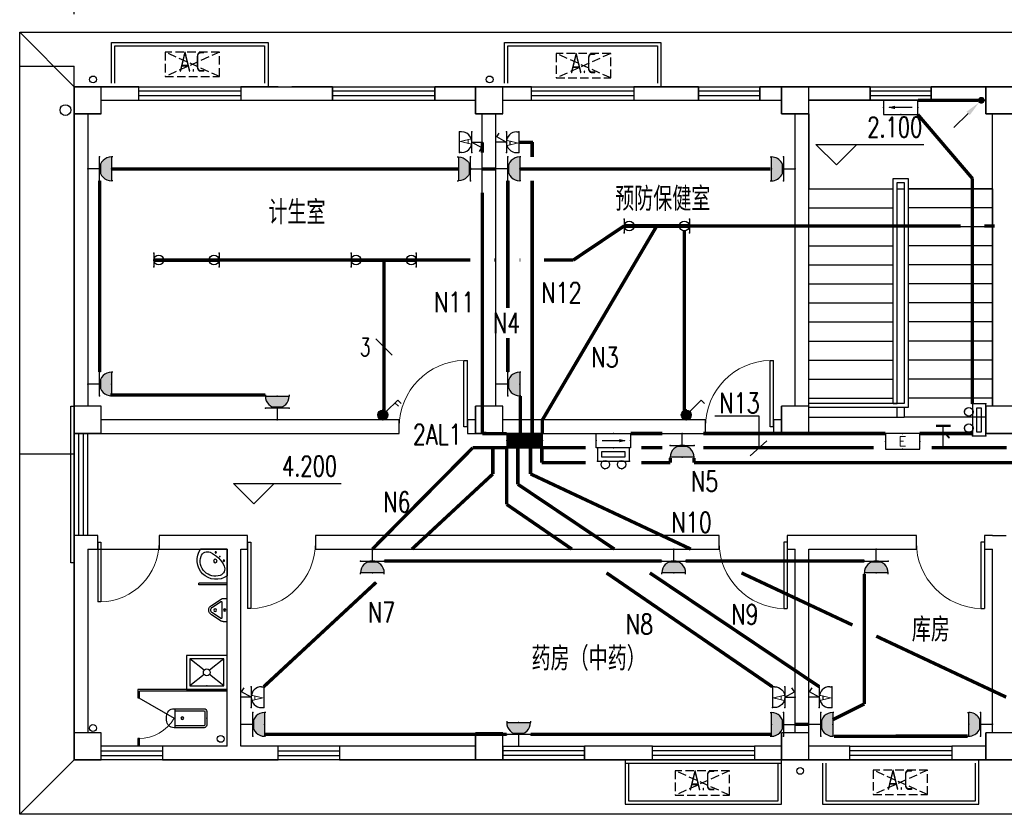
# Model space of a CAD drawing. Extents: x 41933 to 169416, y 41775 to 279375.
# Tile 3 of 39: x 51624 to 66096, y 112101 to 123786. Entities that reach past the tile are written whole.
import ezdxf
from ezdxf.enums import TextEntityAlignment as Align

# ---------------------------------------------------------------- set-up
doc = ezdxf.new("R2010")
doc.units = 0
doc.header["$LTSCALE"] = 1000
doc.header["$MEASUREMENT"] = 0
doc.linetypes.add('DASH', pattern=[0.35, 0.25, -0.1])
for name, color, linetype in [('AXIS', 3, 'Continuous'), ('COLUMN', 1, 'Continuous'), ('DIM-照明', 3, 'Continuous'), ('DIM_ELEV', 3, 'Continuous'), ('DIM_SYMB', 3, 'Continuous'), ('EQUIP-插座', 3, 'Continuous'), ('EQUIP-照明', 3, 'Continuous'), ('EQUIP-箱柜', 3, 'Continuous'), ('LATRINE', 6, 'Continuous'), ('LVTRY', 6, 'Continuous'), ('LWIRE', 4, 'Continuous'), ('PUB_TEXT', 7, 'Continuous'), ('STAIR', 7, 'Continuous'), ('TEL_TEXT', 7, 'Continuous'), ('VPIPE-凝结', 150, 'DASH'), ('VPIPE-污水', 2, 'DASH'), ('VPIPE-给水', 3, 'Continuous'), ('WALL', 1, 'Continuous'), ('WINDOW', 4, 'Continuous'), ('WIRE-照明', 1, 'Continuous'), ('剖面', 8, 'Continuous'), ('木格栅', 34, 'Continuous'), ('空调', 140, 'Continuous'), ('雨落管', 3, 'Continuous')]:
    doc.layers.add(name, color=color, linetype=linetype)
doc.styles.add('_HZTXT', font='tssdeng.shx', dxfattribs={"width": 0.8, "bigfont": 'hztxt.shx'})
doc.styles.add('_TCH_DIM', font='SIMPLEX', dxfattribs={"bigfont": 'GBCBIG'})
doc.styles.add('_TCH_LABEL', font='COMPLEX', dxfattribs={"bigfont": 'GBCBIG'})
doc.styles.add('_TEL_DIM', font='SIMPLEX', dxfattribs={"width": 0.8, "height": 3.5, "bigfont": 'HZTXT'})
doc.styles.add('DIM_FONT', font='simplex.shx', dxfattribs={"width": 0.8})
doc.styles.get("Standard").update_dxf_attribs({"font": 'gbenor.shx', "bigfont": 'gbcbig.shx'})
doc.dimstyles.new('_TCH_ARCH&&100', dxfattribs={"dimtxt": 350, "dimasz": 100, "dimexe": 250, "dimexo": 300, "dimgap": 100, "dimtad": 1, "dimdec": 0, "dimzin": 0, "dimdsep": 46, "dimtxsty": 'DIM_FONT', "dimblk": 'ARCHTICK', "dimcen": 0.09, "dimclrt": 7, "dimazin": 2, "dimtfac": 1, "dimtdec": 0, "dimtix": 1, "dimtmove": 2, "dimatfit": 3, "dimfxl": 0, "dimtolj": 1, "dimtzin": 0, "dimarcsym": 0})

# ---------------------------------------------------------------- blocks, each defined once
blk = doc.blocks.new('*X61')
at = {"color": 0}
for p, q in [((-250, 33), (-83, 200)), ((-250, 68), (-118, 200)), ((-250, 104), (-154, 200)), ((-250, 139), (-189, 200)), ((-250, 174), (-224, 200)), ((-247, 0), (-47, 200)), ((-212, 0), (-12, 200)), ((-177, 0), (23, 200)), ((-141, 0), (59, 200)), ((-106, 0), (94, 200)), ((-71, 0), (129, 200)), ((-35, 0), (165, 200)), ((0, 0), (200, 200)), ((35, 0), (235, 200)), ((71, 0), (250, 179)), ((106, 0), (250, 144)), ((141, 0), (250, 109)), ((177, 0), (250, 73)), ((212, 0), (250, 38)), ((247, 0), (250, 3))]:
    blk.add_line(p, q, dxfattribs=at)
blk = doc.blocks.new('$equip$00001421')
for p, q in [((0.75, 0.6), (-0.75, 0.6)), ((-0.75, 0.6), (-0.75, 0)), ((0.75, 0), (0.75, 0.6)), ((-0.75, 0), (0.75, 0))]:
    blk.add_line(p, q)
at = {"const_width": 0.6}
blk.add_lwpolyline([(-0.75, 0.3), (0.75, 0.3)], dxfattribs=at)
for p in [(0, 0.6), (-0.75, 0.3), (0, 0), (0.75, 0.3)]:
    blk.add_point(p)
at = {"xscale": 0.0030000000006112, "yscale": 0.0030000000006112, "zscale": 0.0030000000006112}
blk.add_blockref('*X61', (0, 0), dxfattribs=at)
at = {"style": '_TCH_LABEL', "flags": 9}
blk.add_attdef('A', (0, 0), '', height=0.00002, dxfattribs=at)
blk = doc.blocks.new('$equip$00001237')
for p, q in [((-0.5, 1.05), (-0.5, 1)), ((-0.5, 1), (0.5, 1)), ((0.5, 1.05), (0.5, 1)), ((0.5, 0.5), (-0.5, 0.5)), ((0, 0.5), (0, 0))]:
    blk.add_line(p, q)
blk.add_arc((0, 1), 0.5, 180, 0)
for p in [(0, 1), (-0.5, 0.5), (0.5, 0.5), (0, 0)]:
    blk.add_point(p)
for points in [[(0.433, 0.75), (-0.433, 0.75), (0.5, 1), (-0.5, 1)], [(0.25, 0.567), (-0.25, 0.567), (0.433, 0.75), (-0.433, 0.75)], [(0, 0.5), (0, 0.5), (0.25, 0.567), (-0.25, 0.567)]]:
    blk.add_solid(points)
at = {"flags": 9}
blk.add_attdef('A', (0, 0), '', height=0.00002, dxfattribs=at)
blk = doc.blocks.new('$equip$00001687')
for p, q in [((0.72, 0.6), (-0.72, 0.6)), ((-0.72, 0.6), (-0.72, 0)), ((0.72, 0), (0.72, 0.6)), ((-0.72, 0), (0.72, 0))]:
    blk.add_line(p, q)
at = {"color": 7}
blk.add_line((-0.48, 0.3), (0.48, 0.3), dxfattribs=at)
for p in [(0, 0.6), (-0.72, 0.3), (0, 0), (0.72, 0.3)]:
    blk.add_point(p)
blk.add_solid([(0.24, 0.228), (0.528, 0.3), (0.24, 0.372)])
at = {"layer": 'TEL_TEXT', "style": '_TEL_DIM', "flags": 1}
blk.add_attdef('A', text='', height=0.00002, dxfattribs=at).set_placement((0, 0), align=Align.MIDDLE_CENTER)
blk = doc.blocks.new('$equip$00001776')
for p, q in [((0.72, 0.66), (-0.72, 0.66)), ((-0.72, 0.66), (-0.72, 0)), ((0.72, 0), (0.72, 0.66)), ((-0.72, 0), (0.72, 0))]:
    blk.add_line(p, q)
for p in [(0, 0.66), (-0.72, 0.33), (0, 0), (0.72, 0.33)]:
    blk.add_point(p)
at = {"color": 7, "style": '_TEL_DIM'}
blk.add_attdef('$TEXT$', text='', height=0.4, dxfattribs=at).set_placement((0, 0.33), align=Align.MIDDLE_CENTER)
at = {"color": 7, "style": '_TEL_DIM', "flags": 1}
blk.add_attdef('A', text='', height=0.00002, dxfattribs=at).set_placement((0, 0), align=Align.MIDDLE_CENTER)
blk = doc.blocks.new('_LINKPT1')
blk.add_line((0, 0), (0, 0))
blk = doc.blocks.new('_Y5VWB')
for p, q in [((0.768, 0.64), (-0.768, 0.64)), ((-0.768, 0.64), (-0.768, 0)), ((0.768, 0), (0.768, 0.64)), ((-0.768, 0), (0.768, 0)), ((0.568, 0.44), (-0.568, 0.44)), ((-0.568, 0.44), (-0.568, 0.2)), ((-0.568, 0.2), (0.568, 0.2)), ((0.568, 0.2), (0.568, 0.44))]:
    blk.add_line(p, q)
for centre in [(-0.391, 0.809), (0.391, 0.809)]:
    blk.add_circle(centre, 0.205)
at = {"xscale": 0.004, "yscale": 0.004, "zscale": 0.004}
for p in [(0, 0.64), (-0.768, 0.32), (0, 0), (0.768, 0.32)]:
    blk.add_blockref('_LINKPT1', p, dxfattribs=at)
at = {"flags": 9}
blk.add_attdef('A', (0, 0), '', height=0.00004, dxfattribs=at)
blk = doc.blocks.new('$equip_U$00000116(DNSC-20150823RB)')
for p in [(-0.345, 0.887), (0.363, 0.886), (-0.672, 0.56), (0.672, 0.56), (-0.672, 0), (0.672, 0)]:
    blk.add_point(p)
at = {"xscale": 0.875, "yscale": 0.875, "zscale": 0.875}
blk.add_blockref('_Y5VWB', (0, 0), dxfattribs=at)
at = {"color": 7, "style": '_TEL_DIM', "flags": 1}
blk.add_attdef('A', text='', height=0.000025, dxfattribs=at).set_placement((0, 0), align=Align.MIDDLE_CENTER)
blk = doc.blocks.new('_X5QTK')
for p, q in [((-0.5, 1.1), (0.5, 1.1)), ((-0.5, 1), (-0.5, 1.1)), ((0.5, 1), (0.5, 1.1)), ((-0.5, 0.5), (0.5, 0.5)), ((0, 0.499), (-0.255, 0.037)), ((0, 0.499), (0, 0)), ((-0.255, 0.037), (-0.441, 0.158))]:
    blk.add_line(p, q)
blk.add_arc((0, 0.999), 0.5, 180, 0)
at = {"xscale": 0.002857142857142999, "yscale": 0.002857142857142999, "zscale": 0.002857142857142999}
blk.add_blockref('_LINKPT1', (0, 0), dxfattribs=at)
at = {"style": '_HZTXT', "width": 0.7}
blk.add_text('A', height=0.571, dxfattribs=at).set_placement((-0.135, 0.505))
at = {"style": 'DIM_FONT', "width": 0.8, "flags": 9}
blk.add_attdef('A', (0, 0), '', height=0.0000286, dxfattribs=at)
blk = doc.blocks.new('$equip_U$00000087(DNSC-20150823RB)')
for p in [(-0.438, 0.963), (0.438, 0.963), (-0.438, 0.438), (0.438, 0.438), (0, 0)]:
    blk.add_point(p)
at = {"xscale": 0.875, "yscale": 0.875, "zscale": 0.875}
blk.add_blockref('_X5QTK', (0, 0), dxfattribs=at)
at = {"color": 7, "style": '_TEL_DIM', "flags": 1}
blk.add_attdef('A', text='', height=0.000025, dxfattribs=at).set_placement((0, 0), align=Align.MIDDLE_CENTER)
blk = doc.blocks.new('$equip$00001159')
for p, q in [((-1.2, 0.25), (-1.2, -0.25)), ((-1.2, 0), (1.2, 0)), ((1.2, 0.25), (1.2, -0.25))]:
    blk.add_line(p, q)
at = {"const_width": 0.14}
blk.add_lwpolyline([(-1.2, 0), (1.2, 0)], dxfattribs=at)
at = {"layer": 'EQUIP-照明'}
for p in [(-1.2, 0), (0, 0), (1.2, 0)]:
    blk.add_point(p, dxfattribs=at)
at = {"layer": 'EQUIP-照明', "flags": 9}
blk.add_attdef('A', (0, 0), '', height=0.00002, dxfattribs=at)
blk = doc.blocks.new('$equip_U$00000122(5926F87FB3A348D)')
for centre in [(-1.014, 0), (1.014, 0)]:
    blk.add_circle(centre, 0.179)
for p in [(-1.2, 0), (0, 0), (1.2, 0)]:
    blk.add_point(p)
blk.add_blockref('$equip$00001159', (0, 0))
at = {"color": 7, "style": '_TEL_DIM', "flags": 1}
blk.add_attdef('A', text='', height=0.000025, dxfattribs=at).set_placement((0, 0), align=Align.MIDDLE_CENTER)
blk = doc.blocks.new('$equip_U$00000121(5926F87FB3A348D)')
for p in [(-1.363, 0), (0, 0), (1.371, 0)]:
    blk.add_point(p)
at = {"xscale": 1.142857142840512, "yscale": 1.142857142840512, "zscale": 1.142857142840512}
blk.add_blockref('$equip_U$00000122(5926F87FB3A348D)', (0, 0), dxfattribs=at)
at = {"color": 7, "style": '_TEL_DIM', "flags": 1}
blk.add_attdef('A', text='', height=0.0000286, dxfattribs=at).set_placement((0, 0), align=Align.MIDDLE_CENTER)
blk = doc.blocks.new('$equip_U$00000122(DNSC-20150823RB)')
for p in [(-1.371, 0.286), (0, 0), (1.371, 0.286), (-1.371, -0.286), (1.371, -0.286)]:
    blk.add_point(p)
blk.add_blockref('$equip_U$00000121(5926F87FB3A348D)', (0, 0))
at = {"color": 7, "style": '_TEL_DIM', "flags": 1}
blk.add_attdef('A', text='', height=0.0000286, dxfattribs=at).set_placement((0, 0), align=Align.MIDDLE_CENTER)
blk = doc.blocks.new('$equip$00001963')
for p, q in [((0.147, 0.356), (0.625, 0.833)), ((0.625, 0.833), (0.766, 0.692)), ((0.512, 0.72), (0.653, 0.579))]:
    blk.add_line(p, q)
blk.add_circle((0, 0.208), 0.208)
for p in [(0, 0.417), (-0.208, 0.208), (0, 0), (0.208, 0.208)]:
    blk.add_point(p)
for points in [[(0, 0.417), (0, 0.417), (-0.104, 0.389), (0.104, 0.389)], [(-0.18, 0.313), (0.18, 0.313), (-0.208, 0.208), (0.208, 0.208)], [(-0.18, 0.104), (0.18, 0.104), (-0.208, 0.208), (0.208, 0.208)], [(-0.104, 0.389), (0.104, 0.389), (-0.18, 0.313), (0.18, 0.313)], [(-0.104, 0.028), (0.104, 0.028), (-0.18, 0.104), (0.18, 0.104)], [(0, 0), (0, 0), (-0.104, 0.028), (0.104, 0.028)]]:
    blk.add_solid(points)
at = {"layer": 'TEL_TEXT', "style": '_TEL_DIM', "flags": 1}
blk.add_attdef('A', text='', height=0.00002, dxfattribs=at).set_placement((0, 0), align=Align.MIDDLE_CENTER)
blk = doc.blocks.new('$equip$00001962')
for p, q in [((0.147, 0.356), (0.625, 0.833)), ((0.625, 0.833), (0.766, 0.692))]:
    blk.add_line(p, q)
blk.add_circle((0, 0.208), 0.208)
for p in [(0, 0.417), (-0.208, 0.208), (0, 0), (0.208, 0.208)]:
    blk.add_point(p)
for points in [[(0, 0.417), (0, 0.417), (-0.104, 0.389), (0.104, 0.389)], [(-0.18, 0.313), (0.18, 0.313), (-0.208, 0.208), (0.208, 0.208)], [(-0.18, 0.104), (0.18, 0.104), (-0.208, 0.208), (0.208, 0.208)], [(-0.104, 0.389), (0.104, 0.389), (-0.18, 0.313), (0.18, 0.313)], [(-0.104, 0.028), (0.104, 0.028), (-0.18, 0.104), (0.18, 0.104)], [(0, 0), (0, 0), (-0.104, 0.028), (0.104, 0.028)]]:
    blk.add_solid(points)
at = {"layer": 'TEL_TEXT', "style": '_TEL_DIM', "flags": 1}
blk.add_attdef('A', text='', height=0.00002, dxfattribs=at).set_placement((0, 0), align=Align.MIDDLE_CENTER)
blk = doc.blocks.new('$TelecSys$00000081')
for p, q in [((0.104, 0.104), (0.104, 0.104)), ((-0.104, -0.104), (-0.104, -0.104)), ((-1.15, -1.15), (-0.55, -0.55))]:
    blk.add_line(p, q)
at = {"const_width": 0.142}
blk.add_lwpolyline([(0.071, 0, 1), (-0.071, 0, 1)], format="xyb", close=True, dxfattribs=at)
blk.add_solid([(-0.62, -0.48), (-0.48, -0.62), (-0.1, -0.1)])
at = {"width": 0.8, "flags": 9}
blk.add_attdef('A', (0, 0), '', height=0.00002, rotation=180, dxfattribs=at)
blk = doc.blocks.new('A$C50B6132C')
at = {"layer": '空调', "linetype": 'DASH', "ltscale": 0.5}
for p, q in [((800, 0), (0, 360)), ((800, 360), (0, 0))]:
    blk.add_line(p, q, dxfattribs=at)
blk.add_lwpolyline([(800, 360), (0, 360), (0, 0), (800, 0)], close=True, dxfattribs=at)
blk = doc.blocks.new('_ArchTick')
at = {"color": 0, "linetype": 'ByBlock', "const_width": 0.4}
blk.add_lwpolyline([(-0.5, -0.5), (0.5, 0.5)], dxfattribs=at)
blk = doc.blocks.new('*D2172')
at = {"layer": 'AXIS', "color": 0, "lineweight": -2, "transparency": 16777216}
for p, q in [((52424, 123869), (52424, 126652)), ((70124, 123869), (70124, 126652)), ((52424, 126402), (70124, 126402))]:
    blk.add_line(p, q, dxfattribs=at)
at = {"layer": 'Defpoints', "color": 0, "transparency": 16777216}
for p in [(70124, 126402), (52424, 123569), (70124, 123569)]:
    blk.add_point(p, dxfattribs=at)
at = {"layer": 'AXIS', "color": 0, "lineweight": -2, "transparency": 16777216, "xscale": 100, "yscale": 100, "zscale": 100, "rotation": 180}
blk.add_blockref('_ArchTick', (52424, 126402), dxfattribs=at)
at = {"layer": 'AXIS', "color": 0, "lineweight": -2, "transparency": 16777216, "xscale": 100, "yscale": 100, "zscale": 100}
blk.add_blockref('_ArchTick', (70124, 126402), dxfattribs=at)
at = {"layer": 'AXIS', "color": 7, "transparency": 16777216, "insert": (61274, 126677), "char_height": 350, "attachment_point": 5, "style": 'DIM_FONT'}
blk.add_mtext('\\A1;17700', dxfattribs=at)
blk = doc.blocks.new('$WINLIB2D$00000001')
for p, q in [((-0.5, 0.5), (0.5, 0.5)), ((-0.5, 0.5), (-0.5, -0.5)), ((0.5, -0.5), (0.5, 0.5)), ((0.5, 0.1667), (-0.5, 0.1667)), ((0.5, -0.1667), (-0.5, -0.1667)), ((-0.5, -0.5), (0.5, -0.5))]:
    blk.add_line(p, q)
blk = doc.blocks.new('$DorLib2D$00000001')
for p, q in [((0.45, 0.975), (0.5, 0.975)), ((0.45, 0), (0.45, 0.975)), ((0.5, 0), (0.5, 0.975)), ((0.5, 0), (0.45, 0))]:
    blk.add_line(p, q)
at = {"lineweight": 13}
blk.add_arc((0.475, 0), 0.975, 91.4693, 180, dxfattribs=at)
blk = doc.blocks.new('_FZH')
for p, q in [((-0.5, 0.5), (0.5, 0.5)), ((-0.5, -0.5), (-0.5, 0.5)), ((0.5, -0.5), (0.5, 0.5)), ((-0.5, -0.5), (0.5, -0.5))]:
    blk.add_line(p, q)
blk.add_lwpolyline([(-0.5, -0.5), (0.5, -0.5), (0.5, 0.5), (-0.5, 0.5)], close=True)
blk = doc.blocks.new('$lvtry$00000200')
for p, q in [((-140, -40, 0), (-140, -480, 0)), ((-110, -40, 0), (-110, -470, 0)), ((100, 0, 0), (-100, 0, 0)), ((100, -30, 0), (-100, -30, 0)), ((110, -470, 0), (110, -40, 0)), ((140, -480, 0), (140, -40, 0)), ((140, -470, 0), (-140, -470, 0)), ((-30, -590, 0), (30, -590, 0))]:
    blk.add_line(p, q)
blk.add_circle((0, -359, 0), 20)
for centre, radius, start, end in [((-100, -40, 0), 40, 90, 180), ((-100, -40, 0), 10, 90, 180), ((100, -40, 0), 40, 0, 90), ((100, -40, 0), 10, 0, 90), ((-30, -480, 0), 110, 180, 270), ((30, -480, 0), 110, 270, 0)]:
    blk.add_arc(centre, radius, start, end)
blk.add_point((0, 0))
blk = doc.blocks.new('$TCHSYS$APDOOR2D')
blk.add_line((0.5, 0), (0, 0.866))
at = {"lineweight": 13}
blk.add_arc((0.5, 0), 1, 120, 180, dxfattribs=at)
blk = doc.blocks.new('$lvtry$00000221')
for p, q in [((-170, 0, 0), (170, 0, 0)), ((-170, -61, 0), (-170, 0, 0)), ((-162, -88, 0), (-69, -231, 0)), ((-124, -91, 0), (-43, -216, 0)), ((-116, -76, 0), (116, -76, 0)), ((43, -216, 0), (124, -91, 0)), ((69, -231, 0), (162, -88, 0)), ((170, -61, 0), (170, 0, 0))]:
    blk.add_line(p, q)
for centre, radius in [((0, -38, 0), 17.7), ((0, -177, 0), 20)]:
    blk.add_circle(centre, radius)
for centre, radius, start, end in [((-120, -61, 0), 50, 180, 213.0863), ((-116, -86, 0), 10, 90, 213.0863), ((116, -86, 0), 10, 326.9137, 90), ((120, -61, 0), 50, 326.9137, 0), ((0, -191, 0), 80, 210, 330), ((0, -191, 0), 50, 210, 330)]:
    blk.add_arc(centre, radius, start, end)
blk.add_point((0, -38, 0))
blk = doc.blocks.new('$lvtry$00000182')
for q in [(392, 0), (0, -393)]:
    blk.add_line((0, 0), q)
for centre, radius in [((168, -48), 10), ((48, -168), 10), ((175, -175), 26.5)]:
    blk.add_circle(centre, radius)
for centre, radius, start, end in [((161, -163), 282, 235.0241, 35.2347), ((418, -420), 410, 114.3843, 155.6157), ((174, -176), 222, 251.5651, 18.4349), ((290, -138), 100, 18.4349, 114.3843), ((136, -292), 100, 155.6157, 251.5651)]:
    blk.add_arc(centre, radius, start, end)
blk.add_point((108, -108))
blk = doc.blocks.new('$lvtry$00000191')
for p, q in [((-250, -50, 0), (-39, -219, 0)), ((39, -219, 0), (250, -50, 0)), ((-250, -450, 0), (-39, -281, 0)), ((39, -281, 0), (250, -450, 0))]:
    blk.add_line(p, q)
at = {"elevation": 0}
for points in [[(300, -500), (300, 0), (-300, 0), (-300, -500)], [(250, -450), (250, -50), (-250, -50), (-250, -450)]]:
    blk.add_lwpolyline(points, close=True, dxfattribs=at)
blk.add_circle((0, -250, 0), 50)
blk.add_point((0, -50, 0))
blk = doc.blocks.new('$TELECSYS$00000095')
blk.add_line((0.4, 0.4), (-0.4, -0.4))
at = {"width": 0.8}
blk.add_attdef('N', text='', height=1, dxfattribs=at).set_placement((-0.017, 1.056), align=Align.MIDDLE)
blk = doc.blocks.new('$TelecSys$00000152')
blk.add_blockref('$TELECSYS$00000095', (0, 0))
at = {"style": '_TEL_DIM', "width": 0.7}
blk.add_attdef('N', text='', height=0.875, dxfattribs=at).set_placement((-0.015, 0.924), align=Align.MIDDLE)

msp = doc.modelspace()

# ---------------------------------------------------------------- linework, layer by layer
for p, q in [((52423.8, 122801), (51623.8, 123601)), ((52423.8, 112901), (51623.8, 112101)), ((63823.8, 112901), (65323.8, 112901))]:
    msp.add_line(p, q)
for points in [[(51623.8, 121497), (51623.8, 123601), (70923.8, 123601), (70923.8, 112101), (51623.8, 112101), (51623.8, 121497)], [(52973.8, 122851), (52973.8, 123451), (55273.8, 123451), (55273.8, 122801)], [(53023.8, 122851), (53023.8, 123401), (55223.8, 123401), (55223.8, 122851)], [(58748.8, 122851), (58748.8, 123451), (61048.8, 123451), (61048.8, 122801)], [(58798.8, 122851), (58798.8, 123401), (60998.8, 123401), (60998.8, 122851)], [(60523.8, 112851), (60523.8, 112251), (62823.8, 112251), (62823.8, 112901)], [(63423.8, 112851), (63423.8, 112251), (65723.8, 112251), (65723.8, 112901)], [(60573.8, 112851), (60573.8, 112301), (62773.8, 112301), (62773.8, 112851)], [(63473.8, 112851), (63473.8, 112301), (65673.8, 112301), (65673.8, 112851)]]:
    msp.add_lwpolyline(points)
at = {"layer": 'DIM_ELEV'}
for p, q in [((63628.3, 121652.5), (63328.3, 121952.5)), ((63328.3, 121952.5), (64911.5, 121952.5)), ((63628.3, 121652.5), (63928.3, 121952.5)), ((55066.1, 116667.4), (54766.1, 116967.4)), ((54766.1, 116967.4), (56349.4, 116967.4)), ((55066.1, 116667.4), (55366.1, 116967.4))]:
    msp.add_line(p, q, dxfattribs=at)
at = {"layer": 'DIM_SYMB'}
msp.add_lwpolyline([(65174.8, 117941, 0, 0, 0), (65174.8, 121881.4, 0, 0, 0), (63843.8, 121881.4, 0, 0, 0), (63843.8, 120481, 80, 0, 0), (63843.8, 120181, 0, 0, 0)], format="xyseb", dxfattribs=at)
at = {"layer": 'LATRINE'}
for p, q in [((54673.8, 115500.4), (54258.7, 115500.4)), ((54258.7, 115475.4), (54258.7, 115500.4)), ((54673.8, 115475.4), (54673.8, 115500.4)), ((54673.8, 115475.4), (54258.7, 115475.4)), ((53361.3, 113938.5), (53361.3, 113813.5)), ((54673.8, 113938.5), (53361.3, 113938.5)), ((53386.3, 113813.5), (53386.3, 113913.5)), ((54673.8, 113913.5), (53386.3, 113913.5)), ((54673.8, 113913.5), (54673.8, 113938.5)), ((53361.3, 113813.5), (53386.3, 113813.5)), ((53386.3, 113213.5), (53361.3, 113213.5)), ((53361.3, 113213.5), (53361.3, 113113.5)), ((53386.3, 113113.5), (53386.3, 113213.5)), ((53361.3, 113113.5), (53386.3, 113113.5))]:
    msp.add_line(p, q, dxfattribs=at)
at = {"layer": 'STAIR'}
for p, q in [((65823.8, 122601), (63223.8, 122601)), ((63223.8, 122401), (63223.8, 121301)), ((65923.8, 121301), (65923.8, 122401)), ((64463.8, 118141), (64463.8, 121451)), ((64463.8, 121451), (64683.8, 121451)), ((64683.8, 121451), (64683.8, 118081)), ((63223.8, 118141), (63223.8, 121301)), ((63223.8, 121301), (64463.8, 121301)), ((63223.8, 121301), (64463.8, 121301)), ((64523.8, 118141), (64523.8, 121391)), ((64523.8, 121391), (64623.8, 121391)), ((64523.8, 118141), (64523.8, 121301)), ((64523.8, 121301), (64623.8, 121301)), ((64623.8, 121391), (64623.8, 118141)), ((64623.8, 121301), (64623.8, 118141)), ((65923.8, 121301), (64683.8, 121301)), ((64683.8, 121301), (65923.8, 121301)), ((65923.8, 121301), (65923.8, 118101)), ((63223.8, 121021), (64463.8, 121021)), ((65923.8, 121021), (64683.8, 121021)), ((63223.8, 120741), (64463.8, 120741)), ((65923.8, 120741), (64683.8, 120741)), ((63223.8, 120461), (64463.8, 120461)), ((65923.8, 120461), (64683.8, 120461)), ((63223.8, 120181), (64463.8, 120181)), ((65923.8, 120181), (64683.8, 120181)), ((63223.8, 119901), (64463.8, 119901)), ((65923.8, 119901), (64683.8, 119901)), ((63223.8, 119621), (64463.8, 119621)), ((65923.8, 119621), (64683.8, 119621)), ((63223.8, 119341), (64463.8, 119341)), ((65923.8, 119341), (64683.8, 119341)), ((63223.8, 119061), (64463.8, 119061)), ((65923.8, 119061), (64683.8, 119061)), ((63223.8, 118781), (64463.8, 118781)), ((65923.8, 118781), (64683.8, 118781)), ((63223.8, 118501), (64463.8, 118501)), ((65923.8, 118501), (64683.8, 118501)), ((63223.8, 118221), (64463.8, 118221)), ((63223.8, 118101), (63223.8, 118141)), ((64623.8, 118141), (63223.8, 118141)), ((63223.8, 118101), (63223.8, 118141)), ((64463.8, 118141), (64523.8, 118141)), ((65923.8, 118221), (64683.8, 118221)), ((64683.8, 118081), (63223.8, 118081)), ((64523.8, 117941), (64523.8, 118081)), ((64623.8, 118081), (64623.8, 117941)), ((63223.8, 117941), (64523.8, 117941)), ((64523.8, 117941), (64623.8, 117941)), ((65823.8, 117941), (64623.8, 117941))]:
    msp.add_line(p, q, dxfattribs=at)
at = {"layer": 'TEL_TEXT'}
for p, q in [((61841.7, 117961.6), (62489.7, 117961.6)), ((62489.7, 117961.6), (62489.7, 117486.1)), ((62605.3, 117595.2), (62358.8, 117371.8))]:
    msp.add_line(p, q, dxfattribs=at)
at = {"layer": 'VPIPE-凝结', "linetype": 'Continuous'}
for centre in [(52701.9, 122907.9), (58531.3, 122907.6), (63096.1, 112739.9)]:
    msp.add_circle(centre, 50, dxfattribs=at)
at = {"layer": 'VPIPE-污水', "linetype": 'Continuous'}
msp.add_circle((54578.4, 113210.5), 50, dxfattribs=at)
at = {"layer": 'VPIPE-给水', "linetype": 'Continuous'}
msp.add_circle((52701.2, 113370), 50, dxfattribs=at)
at = {"layer": 'WALL'}
for p, q in [((53373.8, 122801), (52823.8, 122801)), ((53373.8, 122601), (53373.8, 122801)), ((55423.8, 122801), (54873.8, 122801)), ((54873.8, 122801), (54873.8, 122601)), ((55423.8, 122801), (55423.8, 122801)), ((55423.8, 122801), (55623.8, 122801)), ((56223.8, 122801), (55623.8, 122801)), ((55623.8, 122801), (55623.8, 122801)), ((56223.8, 122601), (56223.8, 122801)), ((58323.8, 122801), (57723.8, 122801)), ((57723.8, 122801), (57723.8, 122601)), ((59148.8, 122801), (58723.8, 122801)), ((59148.8, 122601), (59148.8, 122801)), ((61603.8, 122801), (60648.8, 122801)), ((60648.8, 122801), (60648.8, 122601)), ((61603.8, 122601), (61603.8, 122801)), ((62823.8, 122801), (62503.8, 122801)), ((62503.8, 122801), (62503.8, 122601)), ((64123.8, 122801), (63223.8, 122801)), ((64123.8, 122601), (64123.8, 122801)), ((65823.8, 122801), (65023.8, 122801)), ((65023.8, 122801), (65023.8, 122601)), ((52823.8, 122601), (53373.8, 122601)), ((54873.8, 122601), (55523.8, 122601)), ((55523.8, 122601), (56223.8, 122601)), ((57723.8, 122601), (58323.8, 122601)), ((58723.8, 122601), (59148.8, 122601)), ((60648.8, 122601), (61603.8, 122601)), ((62503.8, 122601), (62823.8, 122601)), ((63223.8, 122601), (64123.8, 122601)), ((65023.8, 122601), (65823.8, 122601)), ((52423.8, 122401), (52423.8, 118101)), ((52623.8, 122401), (52623.8, 118101)), ((58423.8, 118101), (58423.8, 122401)), ((58623.8, 118101), (58623.8, 122401)), ((63023.8, 118101), (63023.8, 122401)), ((63223.8, 118101), (63223.8, 122401)), ((65923.8, 118101), (65923.8, 122401)), ((57203.8, 117901), (52823.8, 117901)), ((57203.8, 117701), (57203.8, 117901)), ((58323.8, 117901), (58203.8, 117901)), ((58203.8, 117901), (58203.8, 117701)), ((61703.8, 117901), (58723.8, 117901)), ((61703.8, 117701), (61703.8, 117901)), ((62823.8, 117901), (62703.8, 117901)), ((62703.8, 117901), (62703.8, 117701)), ((52823.8, 117701), (57203.8, 117701)), ((58203.8, 117701), (58323.8, 117701)), ((58723.8, 117701), (61703.8, 117701)), ((62703.8, 117701), (62823.8, 117701)), ((52623.8, 116201), (52423.8, 116201)), ((52423.8, 116201), (52423.8, 116101)), ((52423.8, 116101), (52423.8, 113301)), ((52773.8, 116201), (52623.8, 116201)), ((52773.8, 116001), (52773.8, 116201)), ((54773.8, 116201), (53673.8, 116201)), ((53673.8, 116201), (53673.8, 116001)), ((54970.9, 116201), (54773.8, 116201)), ((54970.9, 116001), (54970.9, 116201)), ((61903.8, 116201), (55970.9, 116201)), ((55970.9, 116201), (55970.9, 116001)), ((61903.8, 116001), (61903.8, 116201)), ((63123.8, 116201), (62903.8, 116201)), ((62903.8, 116201), (62903.8, 116001)), ((64803.8, 116201), (63123.8, 116201)), ((64803.8, 116001), (64803.8, 116201)), ((65923.8, 116201), (65803.8, 116201)), ((65803.8, 116201), (65803.8, 116001)), ((65923.8, 116201), (65923.8, 116201)), ((65923.8, 116201), (66123.8, 116201)), ((52623.8, 116001), (52773.8, 116001)), ((52623.8, 116001), (52623.8, 113301)), ((53673.8, 116001), (54673.8, 116001)), ((54673.8, 113101), (54673.8, 116001)), ((54873.8, 113101), (54873.8, 116001)), ((54873.8, 116001), (54970.9, 116001)), ((55970.9, 116001), (61903.8, 116001)), ((62903.8, 116001), (63023.8, 116001)), ((63023.8, 113301), (63023.8, 116001)), ((63223.8, 113301), (63223.8, 116001)), ((63223.8, 116001), (64803.8, 116001)), ((65803.8, 116001), (65923.8, 116001)), ((65923.8, 113301), (65923.8, 116001)), ((54673.8, 113101), (53723.8, 113101)), ((53723.8, 113101), (53723.8, 112901)), ((55423.8, 113101), (54873.8, 113101)), ((55423.8, 112901), (55423.8, 113101)), ((58323.8, 113101), (56323.8, 113101)), ((56323.8, 113101), (56323.8, 112901)), ((60923.8, 113101), (59923.8, 113101)), ((59923.8, 113101), (59923.8, 112901)), ((60923.8, 112901), (60923.8, 113101)), ((62823.8, 113101), (62423.8, 113101)), ((62423.8, 113101), (62423.8, 112901)), ((63823.8, 113101), (63223.8, 113101)), ((63823.8, 112901), (63823.8, 113101)), ((65823.8, 113101), (65323.8, 113101)), ((65323.8, 113101), (65323.8, 112901)), ((53723.8, 112901), (54773.8, 112901)), ((54773.8, 112901), (55423.8, 112901)), ((56323.8, 112901), (58323.8, 112901)), ((59923.8, 112901), (60923.8, 112901)), ((62423.8, 112901), (62823.8, 112901)), ((63223.8, 112901), (63823.8, 112901)), ((65323.8, 112901), (65823.8, 112901))]:
    msp.add_line(p, q, dxfattribs=at)
at = {"layer": 'WINDOW'}
msp.add_line((52773.8, 116001), (53673.8, 116001), dxfattribs=at)
msp.add_lwpolyline([(52423.8, 122801), (70123.8, 122801), (70123.8, 112901), (52423.8, 112901)], close=True, dxfattribs=at)
at = {"layer": 'WIRE-照明', "linetype": 'Continuous', "const_width": 50}
for points in [[(64825.8, 122601), (65710.7, 122601)], [(65627.8, 121451.1), (64825.8, 122391)], [(58423.8, 121984.2), (58423.8, 121828.6)], [(58960.7, 121984.2), (59167.2, 121984.2)], [(59156.3, 121767.5), (59156.3, 121987)], [(58073.8, 121592.5), (52973.8, 121592.5)], [(58423.8, 121592.5), (58623.8, 121592.5)], [(58973.8, 121592.5), (62656.3, 121592.5)], [(52798.8, 121417.5), (52798.8, 118603.9)], [(58798.8, 121417.5), (58798.8, 119547.1)], [(59156.3, 117701), (59156.3, 121417.5)], [(65627.8, 118136.2), (65627.8, 121451.1)], [(58423.8, 121242.5), (58423.8, 117701)], [(59307.5, 117901), (60988.2, 120753.4)], [(59760.3, 120251), (60508.2, 120753.4)], [(61393.6, 120681.9), (61393.6, 117992.8)], [(61468.2, 120753.4), (65452.8, 120753.4)], [(65802.8, 120753.4), (65955, 120753.4)], [(56493.8, 120251), (54553.8, 120251)], [(56979.3, 118041.9), (56979.3, 120251)], [(57453.8, 120251), (58248.8, 120251)], [(58598.8, 120251), (58623.8, 120251)], [(58973.8, 120251), (58981.3, 120251)], [(59331.3, 120251), (59760.3, 120251)], [(58798.8, 119107.2), (58798.8, 118603.9)], [(55235, 118268.5), (52957.4, 118268.5)], [(58982.6, 118253.9), (58982.6, 117701)], [(59307.5, 117701), (59307.5, 117901)], [(58423.8, 117701), (58782.5, 117698.4)], [(61070.9, 117701), (60602.2, 117701)], [(64348.8, 117701), (61671.1, 117701)], [(65627.8, 117701), (64852.8, 117701)], [(58283.5, 117491), (56807.3, 116001)], [(58578.6, 117491), (58283.5, 117491)], [(58782.5, 117491), (58578.6, 117491)], [(58578.6, 117491), (58578.6, 117105.8)], [(58782.5, 117491), (58782.5, 116658.6)], [(58946.3, 117491), (58946.3, 116954.3)], [(59132, 117491), (59132, 117107.2)], [(59298.6, 117272.2), (59298.6, 117492.2)], [(59307.5, 117491), (59924.7, 117491)], [(59924.7, 117491), (59941.5, 117491)], [(60761.9, 117491), (60778.7, 117491)], [(60778.7, 117491), (61067.8, 117491)], [(61674.1, 117491), (64173.8, 117491)], [(65027.8, 117491), (66130, 117491)], [(59941.5, 117272.2), (59298.6, 117272.2)], [(61185.7, 117272.2), (60761.9, 117272.2)], [(61185.7, 117342.2), (61185.7, 117272.2)], [(61535.7, 117342.2), (61535.7, 117272.2)], [(66298.8, 117272.2), (61535.7, 117272.2)], [(58578.6, 117105.8), (57389.2, 116001)], [(59132, 117107.2), (61487.9, 116001)], [(58946.3, 116954.3), (60365.2, 116001)], [(58782.5, 116658.6), (59740.1, 116001)], [(61062.1, 115826), (56982.3, 115826)], [(61412.1, 115826), (64039.3, 115826)], [(60249.7, 115651), (62686.9, 113977.3)], [(60886.1, 115651), (63376.9, 113977.3)], [(62233.3, 115651), (63864.3, 114885.2)], [(64039.3, 115633.5), (64039.3, 113724.3)], [(56863.3, 115512.5), (55210.7, 113977.3)], [(64214.3, 114720.8), (66123.8, 113824.2)], [(64039.3, 113724.3), (63573.8, 113492.3)], [(63023.8, 113423.9), (63223.8, 113423.9)], [(58782.1, 113276), (55223.8, 113276)], [(59132.1, 113276), (62673.8, 113276)], [(63591.3, 113248.9), (65556.3, 113250.7)]]:
    msp.add_lwpolyline(points, dxfattribs=at)
at = {"layer": '剖面'}
for p, q in [((51623.8, 123101), (52423.8, 123101)), ((52423.8, 122801), (52423.8, 123101)), ((51623.8, 117401), (52423.8, 117401))]:
    msp.add_line(p, q, dxfattribs=at)
at = {"layer": '木格栅'}
for points in [[(52373.8, 118101), (52423.8, 118101), (52423.8, 115801), (52373.8, 115801)], [(60523.8, 112901), (60523.8, 112851), (62823.8, 112851), (62823.8, 112901)]]:
    msp.add_lwpolyline(points, close=True, dxfattribs=at)
at = {"layer": '雨落管'}
msp.add_circle((52296.5, 122456.7), 80, dxfattribs=at)

# ---------------------------------------------------------------- block references
at = {"layer": 'COLUMN', "xscale": 400, "yscale": 400, "zscale": 400, "rotation": 90}
for p in [(52623.8, 122601), (58523.8, 122601), (63023.8, 122601), (66023.8, 122601), (52623.8, 117901), (58523.8, 117901), (63023.8, 117901), (66023.8, 117901), (52623.8, 113101), (58523.8, 113101), (63023.8, 113101), (66023.8, 113101)]:
    msp.add_blockref('_FZH', p, dxfattribs=at)
at = {"layer": 'DIM-照明'}
ref = msp.add_blockref('$TelecSys$00000152', (56979.3, 118974.5), dxfattribs=dict(at, xscale=300, yscale=300, zscale=300, rotation=90))
ref.add_attrib('N', '3', dxfattribs={"layer": '0', "color": 7, "height": 262.5, "style": '_TCH_DIM', "width": 0.7}).set_placement((56702.2, 118969.9), align=Align.MIDDLE)
at = {"layer": 'EQUIP-插座', "yscale": 350, "zscale": 350}
for name, p, xscale, rotation in [('$equip_U$00000087(DNSC-20150823RB)', (58423.8, 121984.2), 350, 89.99999749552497), ('$equip_U$00000087(DNSC-20150823RB)', (58623.8, 121984.2), 350, 269.9999974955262), ('$equip$00001237', (52623.8, 121592.5), 350, 269.9999974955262), ('$equip$00001237', (58423.8, 121592.5), -350, 90.00000250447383), ('$equip$00001237', (58623.8, 121592.5), 350, 269.9999974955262), ('$equip$00001237', (63023.8, 121592.5), 350, 89.99999749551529), ('$equip$00001237', (52623.8, 118428.9), 350, 269.9999974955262), ('$equip$00001237', (58623.8, 118428.9), 350, 269.9999974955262), ('$equip$00001237', (61360.7, 117701), 350, 180.0000000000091), ('$equip$00001237', (56807.3, 116001), 350, 179.9999899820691), ('$equip$00001237', (61237.1, 116001), 350, 179.9999899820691), ('$equip$00001237', (64214.3, 116001), 350, 179.9999899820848), ('$equip_U$00000087(DNSC-20150823RB)', (54873.8, 113824.2), 350, 269.9999974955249), ('$equip_U$00000087(DNSC-20150823RB)', (63023.8, 113824.2), -350, 90.0000025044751), ('$equip_U$00000087(DNSC-20150823RB)', (63223.8, 113824.2), 350, 269.9999974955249), ('$equip$00001237', (54873.8, 113423.9), 350, 269.9999974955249), ('$equip$00001237', (63023.8, 113423.9), 350, 89.99999749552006), ('$equip$00001237', (63223.8, 113423.9), 350, 269.9999974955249), ('$equip$00001237', (65923.8, 113425.7), 350, 89.99999749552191)]:
    msp.add_blockref(name, p, dxfattribs=dict(at, xscale=xscale, rotation=rotation))
at = {"layer": 'EQUIP-插座', "xscale": 350, "yscale": 350, "zscale": 350}
for p in [(55410, 117901), (58957.1, 113101)]:
    msp.add_blockref('$equip$00001237', p, dxfattribs=at)
at = {"layer": 'EQUIP-照明', "yscale": 350, "zscale": 350}
for name, p, xscale, rotation in [('$equip$00001687', (64573.8, 122601), 350, 180), ('$equip$00001963', (56961, 117901), 350, 359.9999949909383), ('$equip$00001962', (61421.2, 117901), 350, 359.999994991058), ('$equip_U$00000116(DNSC-20150823RB)', (65823.8, 117901), 350, 90), ('$equip$00001687', (60351.7, 117701), -350, 180), ('$equip_U$00000116(DNSC-20150823RB)', (60351.7, 117491), 350, 179.9999999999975)]:
    msp.add_blockref(name, p, dxfattribs=dict(at, xscale=xscale, rotation=rotation))
at = {"layer": 'EQUIP-照明', "xscale": 350, "yscale": 350, "zscale": 350}
for p in [(60988.2, 120753.4), (54073.8, 120251), (56973.8, 120251)]:
    msp.add_blockref('$equip_U$00000122(DNSC-20150823RB)', p, dxfattribs=at)
at = {"layer": 'EQUIP-照明'}
ref = msp.add_blockref('$equip$00001776', (64600.8, 117701), dxfattribs=dict(at, xscale=350, yscale=350, zscale=350, rotation=180.0000000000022))
ref.add_attrib('$TEXT$', 'E', dxfattribs={"layer": '0', "color": 7, "height": 140, "style": '_TEL_DIM'}).set_placement((64600.8, 117585.5), align=Align.MIDDLE_CENTER)
at = {"layer": 'EQUIP-箱柜', "xscale": 350, "yscale": 350, "zscale": 350, "rotation": 180.0000000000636}
msp.add_blockref('$equip$00001421', (59045, 117701), dxfattribs=at)
at = {"layer": 'LATRINE', "xscale": 600, "yscale": -600, "zscale": 25, "rotation": 90}
msp.add_blockref('$TCHSYS$APDOOR2D', (53373.8, 113513.5), dxfattribs=at)
at = {"layer": 'LVTRY'}
for name, p, yscale, rotation in [('$lvtry$00000182', (54673.8, 116001), -1, 179.999999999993), ('$lvtry$00000221', (54673.8, 115104.8), -0.9999999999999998, 89.99999999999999), ('$lvtry$00000200', (54373.8, 113513.5), -0.9999999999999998, 90.00000000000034)]:
    msp.add_blockref(name, p, dxfattribs=dict(at, yscale=yscale, rotation=rotation))
at = {"layer": 'LVTRY', "rotation": 180}
msp.add_blockref('$lvtry$00000191', (54373.8, 113938.5), dxfattribs=at)
at = {"layer": 'LWIRE', "xscale": 350, "yscale": 350, "zscale": 350}
msp.add_blockref('$TelecSys$00000081', (65758, 122601), dxfattribs=at)
at = {"layer": 'WINDOW'}
for name, p, xscale, yscale, zscale, rotation in [('$WINLIB2D$00000001', (54123.8, 122701), -1500, 200, -1500, 180), ('$WINLIB2D$00000001', (56973.8, 122701), -1500, -200, -1500, 180), ('$WINLIB2D$00000001', (59898.8, 122701), -1500, 200, -1500, 180), ('$WINLIB2D$00000001', (62053.8, 122701), -900, -200, -900, 180), ('$WINLIB2D$00000001', (64573.8, 122701), -900, -200, -900, 180), ('$DorLib2D$00000001', (62203.8, 117801), -1000, -1000, -1000, 180), ('$WINLIB2D$00000001', (52523.8, 116951), -1500, 200, -1500, 270)]:
    msp.add_blockref(name, p, dxfattribs=dict(at, xscale=xscale, yscale=yscale, zscale=zscale, rotation=rotation))
for name, p, xscale, yscale, zscale in [('$DorLib2D$00000001', (57703.8, 117801), 1000, 1000, 1000), ('$DorLib2D$00000001', (53223.8, 116101), -900, -900, -900), ('$DorLib2D$00000001', (55470.9, 116101), -1000, -1000, -1000), ('$DorLib2D$00000001', (62403.8, 116101), 1000, -1000, 1000), ('$DorLib2D$00000001', (65303.8, 116101), 1000, -1000, 1000), ('$WINLIB2D$00000001', (53273.8, 113001), -900, 200, -900), ('$WINLIB2D$00000001', (55873.8, 113001), -900, 200, -900), ('$WINLIB2D$00000001', (59323.8, 113001), 1200, 200, 1200), ('$WINLIB2D$00000001', (61673.8, 113001), 1500, -200, 1500), ('$WINLIB2D$00000001', (64573.8, 113001), 1500, -200, 1500)]:
    msp.add_blockref(name, p, dxfattribs=dict(at, xscale=xscale, yscale=yscale, zscale=zscale))
at = {"layer": '空调'}
for p in [(53761.8, 122950), (59511.7, 122929.1), (61258.7, 112382.2), (64169.2, 112390.1)]:
    msp.add_blockref('A$C50B6132C', p, dxfattribs=at)

# ---------------------------------------------------------------- texts
at = {"layer": 'PUB_TEXT'}
for s, height, style, width, p in [('2.100', 297.5, '_TCH_DIM', 0.705882, (64081.5, 122057.5)), ('预防保健室', 350, '_TEL_DIM', 0.8, (60376.2, 120975.2)), ('计生室', 350, '_TEL_DIM', 0.8, (55279.2, 120776.7)), ('4.200', 297.5, '_TCH_DIM', 0.705882, (55479.4, 117072.4)), ('库房', 350, '_TEL_DIM', 0.8, (64736.8, 114641.4)), ('药房（中药）', 350, '_TEL_DIM', 0.8, (59147, 114215.6))]:
    msp.add_text(s, height=height, dxfattribs=dict(at, style=style, width=width)).set_placement(p)
at = {"layer": 'PUB_TEXT', "style": '_TCH_DIM'}
msp.add_text('下', height=337.6, dxfattribs=at).set_placement((65079.9, 117486))
at = {"layer": 'TEL_TEXT', "style": '_TEL_DIM', "width": 0.752941}
for s, p in [('N12', (59289.5, 119623)), ('N11', (57714.3, 119484.1)), ('N4', (58576.9, 119175.9)), ('N3', (60024.7, 118675.2)), ('N13', (61906.3, 118001.9)), ('2AL1', (57402.4, 117538.5)), ('N5', (61489.2, 116848.2)), ('N6', (56966.4, 116543.8)), ('N10', (61202.6, 116246.1)), ('N7', (56740.2, 114922.8)), ('N9', (62080.5, 114893.1)), ('N8', (60531.5, 114748.6))]:
    msp.add_text(s, height=297.5, dxfattribs=at).set_placement(p)
at = {"layer": '空调', "width": 0.8}
for p in [(53961.2, 123019.3), (59711.1, 122998.4), (61458.1, 112451.5), (64368.6, 112459.4)]:
    msp.add_text('A.C', height=300, dxfattribs=at).set_placement(p)

# ---------------------------------------------------------------- dimensions: what is measured, and where the dimension line sits
at = {"layer": 'AXIS'}
dim = msp.add_aligned_dim(p1=(52423.8, 123568.7), p2=(70123.8, 123568.7), distance=2833.7, dimstyle='_TCH_ARCH&&100', dxfattribs=at)
dim.commit()
dim.dimension.update_dxf_attribs({"geometry": '*D2172', "text_midpoint": (61273.8, 126677.3)})

doc.saveas('drawing.dxf')
